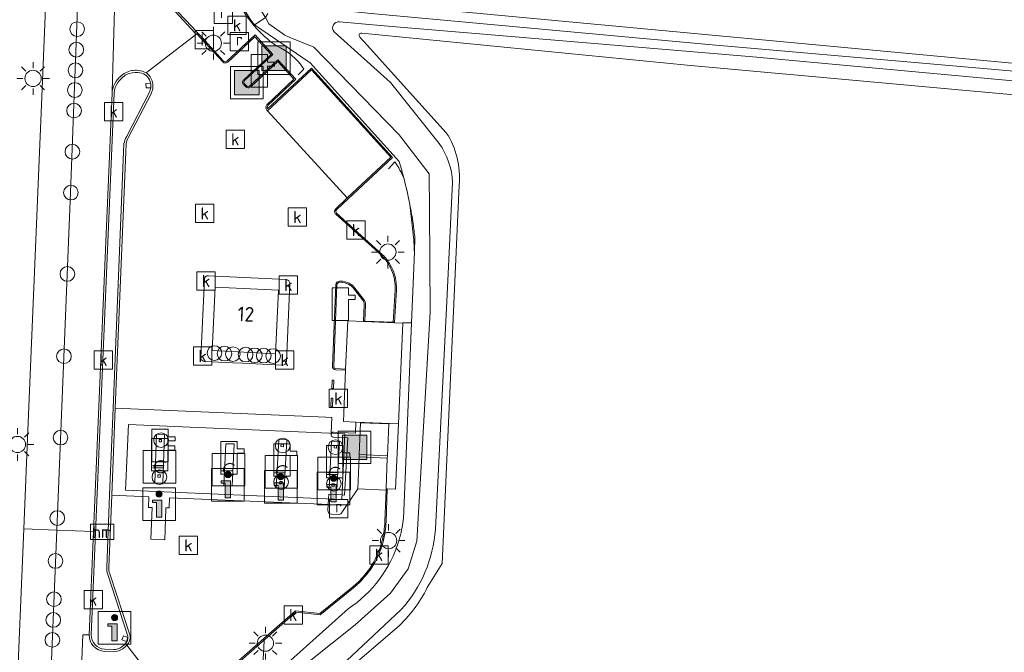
# Model space of a CAD drawing. Extents: x 168026 to 168874, y 448609 to 449769.
# Tile 12 of 39: x 168231 to 168352, y 448919 to 448997. Entities that reach past the tile are written whole.
import ezdxf
from ezdxf.enums import TextEntityAlignment as Align

# ---------------------------------------------------------------- set-up
doc = ezdxf.new("R2010")
doc.units = 0
doc.layers.get('0').update_dxf_attribs({"color": 252, "lineweight": 5})
for name, color, linetype, lineweight in [('B-WE-BV-GELEIDECONSTRUCTIE-GV', 252, 'Continuous', 5), ('B-WE-GR-GROENVOORZIENING-GV', 252, 'Continuous', 5), ('B-WE-IE-MEUBILAIR_WEGMEUBILAIR-S', 252, 'Continuous', 5), ('B-WE-IE-TERREINAFSCHEIDING_KUNSTMATIG_HEKWERK-G', 252, 'IE-TERREINAFSCHEIDING-KUNSTMATIG', 5), ('B-WE-KL-ET_LS_OV_LICHTMAST-S', 252, 'Continuous', 5), ('B-WE-KL-POMP-S', 252, 'Continuous', 5), ('B-WE-OG-TOPOGRAFIE_BEBOUWING-GV', 1, 'Continuous', 18), ('B-WE-OG-TOPOGRAFIE_BEBOUWING-T18', 7, 'Continuous', 5), ('B-WE-OG-TOPOGRAFIE_BEBOUWING_OVERBOUWING-GV', 1, 'Continuous', 18), ('B-WE-OG-WATER_SLOOT-GV', 252, 'Continuous', 5), ('B-WE-RI-GWA_KOLK-S', 252, 'Continuous', 5), ('B-WE-RI-GWA_RIOOLPUT-S', 252, 'Continuous', 5), ('B-WE-VH-VERHARDING_GESLOTEN-GV', 252, 'Continuous', 5), ('B-WE-VH-VERHARDING_OPEN-GV', 252, 'Continuous', 5), ('B-WE-VW-HECTOMETRERING-S', 252, 'Continuous', 5), ('B-WE-VW-VERKEERSTEKEN_BORD-S', 252, 'Continuous', 5), ('vervallen-WE-GR-BOUWLAND-GV', 252, 'Continuous', 5), ('vervallen-WE-GR-GRAS-GV', 252, 'Continuous', 5), ('vervallen-WE-GR-GROENVOORZIENING-GV', 252, 'Continuous', 5), ('vervallen-WE-IE-TERREINAFSCHEIDING_KUNSTMATIG_HEKWERK-G', 252, 'IE-TERREINAFSCHEIDING-KUNSTMATIG', 5), ('vervallen-WE-KL-ET_LS_OV_LICHTMAST-S', 252, 'Continuous', 5), ('vervallen-WE-OG-WATER_SLOOT-GV', 252, 'Continuous', 5), ('vervallen-WE-RI-GWA_KOLK-S', 252, 'Continuous', 5)]:
    doc.layers.add(name, color=color, linetype=linetype, lineweight=lineweight)
doc.styles.add('NLCS-ISO', font='NLCS-ISO.ttf')
doc.styles.add('NLCS-ISO-ANNOTATIEF-T18', font='NLCS-ISO.ttf', dxfattribs={"height": 1.8})
doc.styles.add('NLCS-ISO-ANNOTATIVE-T18', font='NLCS-ISO.ttf', dxfattribs={"height": 1.8})
doc.linetypes.add('IE-TERREINAFSCHEIDING-KUNSTMATIG', pattern='A,4,[82,NLCS.SHX,S=0.75,R=90,X=0,Y=0],4,-2', length=10)

# ---------------------------------------------------------------- blocks, each defined once
blk = doc.blocks.new('SIE-WEG_AFVALBAK-SO')
at = {"linetype": 'ByBlock', "lineweight": 18}
h = blk.add_hatch(color=0, dxfattribs=at)
h.dxf.hatch_style = 1
h.paths.add_polyline_path([(-1.5, -1.5), (1.5, -1.5), (1.5, 1.5), (-1.5, 1.5)])
at = {"color": 0, "linetype": 'ByBlock', "lineweight": 18}
for points in [[(-2, -2), (2, -2), (2, 2), (-2, 2)], [(-1.5, -1.5), (1.5, -1.5), (1.5, 1.5), (-1.5, 1.5)]]:
    blk.add_lwpolyline(points, close=True, dxfattribs=at)
blk = doc.blocks.new('SIE-WEG_VERKEERSBORD_INFORMATIE-SO')
at = {"linetype": 'ByBlock', "lineweight": 18}
h = blk.add_hatch(color=0, dxfattribs=at)
h.dxf.hatch_style = 1
edge = h.paths.add_edge_path()
edge.add_arc((0, 1.25), 0.373, 0, 360)
h = blk.add_hatch(color=0, dxfattribs=at)
h.dxf.hatch_style = 1
h.paths.add_polyline_path([(0.32, 0.49), (-0.82, 0.49), (-0.82, 0.19), (-0.32, 0.19), (-0.32, -1.62), (0.32, -1.62)])
at = {"color": 0, "linetype": 'ByBlock', "lineweight": 18}
for points in [[(-2, -2), (2, -2), (2, 2), (-2, 2)], [(0.32, 0.49), (-0.82, 0.49), (-0.82, 0.19), (-0.32, 0.19), (-0.32, -1.62), (0.32, -1.62)]]:
    blk.add_lwpolyline(points, close=True, dxfattribs=at)
blk.add_circle((0, 1.25), 0.373, dxfattribs=at)
blk = doc.blocks.new('SKL-WATER_POMP-SO')
at = {"color": 0, "linetype": 'ByBlock', "lineweight": 18}
blk.add_lwpolyline([(1, 1.09), (1, 2), (-1, 2), (-1, -2), (1, -2), (1, 0.57), (1.85, 0.57), (1.85, 1.09)], close=True, dxfattribs=at)
blk = doc.blocks.new('SKL-ET_OV_LICHTMAST-SO')
at = {"color": 0, "linetype": 'ByBlock', "lineweight": 18}
for points in [[(-1.41, 1.41), (-0.88, 0.88)], [(0, 2), (0, 1.25)], [(0.88, 0.88), (1.41, 1.41)], [(-1.25, 0), (-2, 0)], [(2, 0), (1.25, 0)], [(-1.41, -1.41), (-0.88, -0.88)], [(0.88, -0.88), (1.41, -1.41)], [(0, -1.25), (0, -2)]]:
    blk.add_lwpolyline(points, dxfattribs=at)
blk.add_circle((0, 0), 1, dxfattribs=at)
blk = doc.blocks.new('SIE-WEG_PAAL_HECTOMETERPAAL-SO')
at = {"color": 0, "linetype": 'ByBlock', "lineweight": 18}
blk.add_lwpolyline([(-1.44375, -0.94375), (1.44375, -0.94375), (1.44375, 0.94375), (-1.44375, 0.94375)], close=True, dxfattribs=at)
at = {"color": 0, "linetype": 'ByBlock', "lineweight": 18, "style": 'NLCS-ISO'}
blk.add_text('hm', height=1.5, dxfattribs=at).set_placement((0, 0), align=Align.MIDDLE_CENTER)
blk = doc.blocks.new('SAL-VERWIJZING_SYMBOOL-SO')
at = {"color": 0, "linetype": 'ByBlock', "lineweight": -2}
blk.add_circle((0, 0), 0.9, dxfattribs=at)
at = {"color": 0, "linetype": 'ByBlock', "lineweight": -2, "style": 'NLCS-ISO-ANNOTATIVE-T18'}
blk.add_attdef('SYMBOOL', (2.5, -2.5), '', height=1.8, dxfattribs=at)
blk = doc.blocks.new('SRI-KOLK-SO')
at = {"color": 0, "linetype": 'ByBlock', "lineweight": 18}
blk.add_lwpolyline([(-1.125, -1.125), (1.125, -1.125), (1.125, 1.125), (-1.125, 1.125)], close=True, dxfattribs=at)
at = {"color": 0, "linetype": 'ByBlock', "lineweight": 18, "style": 'NLCS-ISO'}
blk.add_text('k', height=1.5, dxfattribs=at).set_placement((0, 0), align=Align.MIDDLE_CENTER)
blk = doc.blocks.new('SRI-PUT_INSPECTIEPUT_RIOOLPUT-SO')
at = {"color": 0, "linetype": 'ByBlock', "lineweight": 18}
blk.add_lwpolyline([(-1.12, -1.12), (1.12, -1.12), (1.12, 1.12), (-1.12, 1.12)], close=True, dxfattribs=at)
at = {"color": 0, "linetype": 'ByBlock', "lineweight": 18, "style": 'NLCS-ISO'}
blk.add_text('r', height=1.5, dxfattribs=at).set_placement((0, 0.28), align=Align.MIDDLE_CENTER)
blk = doc.blocks.new('SIE-WEG_BETAALAUTOMAAT-SO')
at = {"color": 0, "linetype": 'ByBlock', "lineweight": 18}
blk.add_lwpolyline([(-2, -2), (2, -2), (2, 2), (-2, 2)], close=True, dxfattribs=at)
at = {"color": 0, "linetype": 'ByBlock', "lineweight": 18, "style": 'NLCS-ISO'}
blk.add_text('€', height=1.5, dxfattribs=at).set_placement((0, 0), align=Align.MIDDLE_CENTER)

msp = doc.modelspace()

# ---------------------------------------------------------------- linework, layer by layer
at = {"layer": 'B-WE-BV-GELEIDECONSTRUCTIE-GV', "flags": 128}
for points in [[(168248.909, 448999.945), (168249.066, 448999.775), (168253.02, 448995.493), (168253.221, 448995.397), (168256.397, 448991.942)], [(168256.503, 448992.048), (168253.817, 448994.985), (168253.318, 448995.499), (168252.643, 448996.238), (168249.04, 449000.08)], [(168259.071, 448989.649), (168262.546, 448992.851), (168260.362, 448995.25), (168256.916, 448992.035)], [(168257.014, 448991.922), (168260.353, 448995.037), (168262.335, 448992.86), (168258.973, 448989.763)], [(168261.925, 448986.581), (168265.351, 448989.808), (168263.179, 448992.196), (168259.721, 448988.996)], [(168259.831, 448988.894), (168263.17, 448991.983), (168265.141, 448989.816), (168261.814, 448986.682)], [(168270.347, 448973.766), (168271.782, 448975.128), (168277.234, 448980.217), (168267.292, 448991.192), (168261.907, 448986.164)], [(168261.9, 448985.952), (168267.283, 448990.978), (168277.024, 448980.226), (168271.679, 448975.237), (168270.24, 448973.871)], [(168247.541, 448989.327), (168246.951, 448989.301), (168246.979, 448988.78), (168247.558, 448988.776)], [(168258.972, 448989.12), (168259.211, 448988.885)], [(168259.321, 448988.988), (168259.072, 448989.232)], [(168242.816, 448988.111), (168240.539, 448934.261), (168240.003, 448921.592)], [(168240.266, 448921.583), (168243.079, 448988.102)], [(168247.398, 448988.242), (168244.572, 448982.741)], [(168244.806, 448982.619), (168247.634, 448988.124)], [(168244.268, 448981.91), (168244.231, 448980.89), (168242.949, 448949.43), (168242.512, 448938.729), (168242.158, 448929.871)], [(168242.775, 448938.718), (168243.212, 448949.419), (168244.494, 448980.88), (168244.53, 448981.876)], [(168270.273, 448973.238), (168275.914, 448968.16)], [(168276.019, 448968.268), (168270.373, 448973.35)], [(168270.265, 448964.58), (168269.874, 448954.596)], [(168270.024, 448954.581), (168270.415, 448964.574)], [(168270.737, 448964.873), (168271.141, 448964.852)], [(168271.154, 448965.001), (168270.743, 448965.023)], [(168272.393, 448964.212), (168273.564, 448962.702)], [(168273.679, 448962.799), (168272.508, 448964.308)], [(168277.576, 448963.916), (168277.325, 448959.976), (168277.475, 448959.966), (168277.726, 448963.909)], [(168273.755, 448962.098), (168273.691, 448960.109), (168273.841, 448960.105), (168273.905, 448962.086)], [(168270.27, 448954.139), (168271.48, 448954.065), (168271.486, 448954.215), (168270.273, 448954.289)], [(168276.447, 448935.456), (168276.595, 448939.523), (168276.463, 448939.53), (168276.457, 448939.361), (168276.407, 448938.486), (168276.297, 448935.462)], [(168242.421, 448929.853), (168242.775, 448938.718)], [(168242.272, 448928.991), (168244.76, 448921.395)], [(168245.018, 448921.453), (168242.521, 448929.078)], [(168273.082, 448928.11), (168272.356, 448927.476), (168268.298, 448924.178), (168265.317, 448924.521), (168261.459, 448921.126), (168252.241, 448913.015), (168252.343, 448912.906), (168265.366, 448924.365), (168268.343, 448924.022), (168272.45, 448927.36), (168273.192, 448928.008)], [(168243.03, 448919.77), (168241.908, 448919.812)], [(168241.896, 448919.549), (168243.028, 448919.507)]]:
    msp.add_lwpolyline(points, dxfattribs=at)
at = {"layer": 'B-WE-BV-GELEIDECONSTRUCTIE-GV'}
for points in [[(168256.397, 448991.942, 0.3759859), (168257.014, 448991.922)], [(168256.916, 448992.035, -0.3656364), (168256.503, 448992.048)], [(168244.466, 448990.622, 0.115889), (168243.321, 448989.575)], [(168243.536, 448989.422, -0.1168307), (168244.589, 448990.389)], [(168246.016, 448990.902, 0.1419646), (168244.466, 448990.622)], [(168244.589, 448990.389, -0.1407721), (168245.988, 448990.64)], [(168245.988, 448990.64, -0.0949451), (168246.879, 448990.363)], [(168247.017, 448990.588, 0.096157), (168246.016, 448990.902)], [(168246.879, 448990.363, -0.0634727), (168247.159, 448990.107)], [(168247.359, 448990.279, 0.066116), (168247.017, 448990.588)], [(168247.159, 448990.107, -0.1328608), (168247.541, 448989.327)], [(168247.83, 448988.853, 0.2010964), (168247.359, 448990.279)], [(168243.321, 448989.575, 0.1338439), (168242.83, 448988.315)], [(168243.079, 448988.102, -0.1550751), (168243.536, 448989.422)], [(168247.558, 448988.776, -0.0828175), (168247.398, 448988.242)], [(168247.567, 448988.873, 0.0702553), (168247.541, 448989.327)], [(168247.541, 448989.327, -0.0702553), (168247.567, 448988.873)], [(168247.558, 448988.776, 0.0111706), (168247.567, 448988.873)], [(168247.567, 448988.873, -0.0111706), (168247.558, 448988.776)], [(168247.634, 448988.124, 0.0960838), (168247.83, 448988.853)], [(168258.973, 448989.763, 0.4712302), (168258.972, 448989.12)], [(168259.072, 448989.232, -0.4820108), (168259.071, 448989.649)], [(168259.211, 448988.885, 0.4628994), (168259.831, 448988.894)], [(168259.721, 448988.996, -0.4800081), (168259.321, 448988.988)], [(168242.83, 448988.315, 0.019516), (168242.816, 448988.111)], [(168261.814, 448986.682, 0.4191702), (168261.9, 448985.952)], [(168261.907, 448986.164, -0.311688), (168261.925, 448986.581)], [(168244.572, 448982.741, 0.0675882), (168244.268, 448981.91)], [(168244.53, 448981.876, -0.0651169), (168244.806, 448982.619)], [(168270.24, 448973.871, 0.418575), (168270.273, 448973.238)], [(168270.373, 448973.35, -0.4133504), (168270.347, 448973.766)], [(168275.914, 448968.16, -0.0594168), (168276.829, 448966.936)], [(168276.958, 448967.013, 0.0593346), (168276.019, 448968.268)], [(168276.829, 448966.936, -0.0674624), (168277.356, 448965.762)], [(168277.5, 448965.803, 0.0675434), (168276.958, 448967.013)], [(168277.356, 448965.762, -0.0715231), (168277.576, 448963.916)], [(168277.726, 448963.909, 0.0717915), (168277.5, 448965.803)], [(168270.743, 448965.023, 0.411534), (168270.265, 448964.58)], [(168270.415, 448964.574, -0.4073855), (168270.737, 448964.873)], [(168271.141, 448964.852, -0.1186912), (168272.075, 448964.495)], [(168272.161, 448964.618, 0.1204821), (168271.154, 448965.001)], [(168272.075, 448964.495, -0.0548196), (168272.393, 448964.212)], [(168272.508, 448964.308, 0.056395), (168272.161, 448964.618)], [(168273.564, 448962.702, -0.2271437), (168273.755, 448962.098)], [(168273.905, 448962.086, 0.2211624), (168273.679, 448962.799)], [(168269.874, 448954.596, 0.4631346), (168270.27, 448954.139)], [(168270.273, 448954.289, -0.4785148), (168270.024, 448954.581)], [(168276.297, 448935.462, -0.0516941), (168275.969, 448933.182)], [(168276.115, 448933.148, 0.0511892), (168276.447, 448935.456)], [(168275.969, 448933.182, -0.0928079), (168274.443, 448929.737)], [(168274.563, 448929.648, 0.0926063), (168276.115, 448933.148)], [(168242.158, 448929.871, 0.1134983), (168242.272, 448928.991)], [(168242.521, 448929.078, -0.1160287), (168242.421, 448929.853)], [(168274.443, 448929.737, -0.0301201), (168273.082, 448928.11)], [(168273.192, 448928.008, 0.0301893), (168274.563, 448929.648)], [(168240.003, 448921.592, 0.4054992), (168241.896, 448919.549)], [(168241.908, 448919.812, -0.4046162), (168240.266, 448921.583)], [(168244.76, 448921.395, -0.241478), (168244.415, 448920.472)], [(168244.607, 448920.291, 0.2435193), (168245.018, 448921.453)], [(168243.028, 448919.507, 0.1490277), (168244.142, 448919.869)], [(168243.993, 448920.086, -0.1475802), (168243.03, 448919.77)], [(168244.415, 448920.472, -0.0717501), (168243.993, 448920.086)], [(168244.142, 448919.869, 0.0732725), (168244.607, 448920.291)]]:
    msp.add_lwpolyline(points, format="xyb", dxfattribs=at)
at = {"layer": 'B-WE-BV-GELEIDECONSTRUCTIE-GV', "flags": 128}
for points in [[(168269.776, 448951.852), (168269.985, 448951.851), (168270.034, 448952.865), (168269.825, 448952.866)], [(168269.646, 448949.63), (168269.855, 448949.629), (168269.904, 448950.643), (168269.695, 448950.644)], [(168244.581, 448920.739), (168244.761, 448921.242), (168244.225, 448921.433), (168244.018, 448920.964)]]:
    msp.add_lwpolyline(points, close=True, dxfattribs=at)
at = {"layer": 'B-WE-GR-GROENVOORZIENING-GV', "flags": 128}
for points in [[(168231.054, 448912.16), (168231.973, 448934.612), (168232.386, 448944.709), (168234.277, 448989.624), (168236.126, 449034.431), (168236.149, 449034.99), (168237.477, 449068.52), (168237.667, 449073.528)], [(168248.909, 448999.945), (168249.066, 448999.775), (168253.02, 448995.493), (168253.221, 448995.397), (168256.397, 448991.942)], [(168278.047, 448979.699), (168267.145, 448991.849), (168260.275, 448996.498)], [(168257.014, 448991.922), (168260.353, 448995.037), (168262.335, 448992.86), (168258.973, 448989.763)], [(168259.831, 448988.894), (168263.17, 448991.983), (168265.141, 448989.816), (168261.814, 448986.682)], [(168261.9, 448985.952), (168267.283, 448990.978), (168277.024, 448980.226), (168271.679, 448975.237), (168270.24, 448973.871)], [(168258.972, 448989.12), (168259.211, 448988.885)], [(168242.816, 448988.111), (168240.539, 448934.261), (168240.003, 448921.592)], [(168244.806, 448982.619), (168247.634, 448988.124)], [(168242.421, 448929.853), (168242.775, 448938.718), (168243.212, 448949.419), (168244.494, 448980.88), (168244.53, 448981.876)], [(168270.273, 448973.238), (168275.914, 448968.16)], [(168270.265, 448964.58), (168269.874, 448954.596)], [(168271.154, 448965.001), (168270.743, 448965.023)], [(168273.679, 448962.799), (168272.508, 448964.308)], [(168277.576, 448963.916), (168277.325, 448959.976), (168273.841, 448960.105), (168273.905, 448962.086)], [(168270.27, 448954.139), (168271.48, 448954.065), (168271.486, 448954.215), (168271.742, 448960.159), (168277.509, 448959.916), (168278.489, 448959.875), (168277.957, 448947.488), (168277.607, 448939.483), (168276.595, 448939.523), (168276.463, 448939.53), (168276.457, 448939.361), (168276.407, 448938.486), (168276.297, 448935.462)], [(168245.018, 448921.453), (168242.521, 448929.078)], [(168273.082, 448928.11), (168272.356, 448927.476), (168268.298, 448924.178), (168265.317, 448924.521), (168261.459, 448921.126), (168261.464, 448920.829), (168261.245, 448916.261)], [(168261.245, 448916.261), (168261.464, 448920.829), (168261.459, 448921.126), (168252.241, 448913.015), (168252.343, 448912.906), (168252.585, 448912.647)], [(168241.896, 448919.549), (168243.028, 448919.507)]]:
    msp.add_lwpolyline(points, dxfattribs=at)
at = {"layer": 'B-WE-GR-GROENVOORZIENING-GV'}
for points in [[(168260.275, 448996.498, -0.0581819), (168258.239, 448999.941)], [(168256.397, 448991.942, 0.3759859), (168257.014, 448991.922)], [(168244.466, 448990.622, 0.115889), (168243.321, 448989.575)], [(168246.016, 448990.902, 0.1419646), (168244.466, 448990.622)], [(168247.017, 448990.588, 0.096157), (168246.016, 448990.902)], [(168247.359, 448990.279, 0.066116), (168247.017, 448990.588)], [(168247.83, 448988.853, 0.2010964), (168247.359, 448990.279)], [(168243.321, 448989.575, 0.1338439), (168242.83, 448988.315)], [(168247.634, 448988.124, 0.0960838), (168247.83, 448988.853)], [(168258.973, 448989.763, 0.4712302), (168258.972, 448989.12)], [(168259.211, 448988.885, 0.4628994), (168259.831, 448988.894)], [(168242.83, 448988.315, 0.019516), (168242.816, 448988.111)], [(168261.814, 448986.682, 0.4191702), (168261.9, 448985.952)], [(168244.53, 448981.876, -0.0651169), (168244.806, 448982.619)], [(168278.652, 448977.573, 0.0107509), (168278.047, 448979.699)], [(168279.365, 448974.438, 0.01562), (168278.652, 448977.573)], [(168279.766, 448972.077, 0.011833), (168279.365, 448974.438)], [(168270.24, 448973.871, 0.418575), (168270.273, 448973.238)], [(168275.914, 448968.16, -0.0594168), (168276.829, 448966.936)], [(168276.829, 448966.936, -0.0674624), (168277.356, 448965.762)], [(168277.356, 448965.762, -0.0715231), (168277.576, 448963.916)], [(168270.743, 448965.023, 0.411534), (168270.265, 448964.58)], [(168272.161, 448964.618, 0.1204821), (168271.154, 448965.001)], [(168272.508, 448964.308, 0.056395), (168272.161, 448964.618)], [(168273.905, 448962.086, 0.2211624), (168273.679, 448962.799)], [(168269.874, 448954.596, 0.4631346), (168270.27, 448954.139)], [(168276.297, 448935.462, -0.0516941), (168275.969, 448933.182)], [(168278.01, 448933.126, 0.0230993), (168278.355, 448934.497, 0.0230993)], [(168275.969, 448933.182, -0.0928079), (168274.443, 448929.737)], [(168242.521, 448929.078, -0.1160287), (168242.421, 448929.853)], [(168274.443, 448929.737, -0.0301201), (168273.082, 448928.11)], [(168240.003, 448921.592, 0.4054992), (168241.896, 448919.549)], [(168244.607, 448920.291, 0.2435193), (168245.018, 448921.453)], [(168243.028, 448919.507, 0.1490277), (168244.142, 448919.869)], [(168244.142, 448919.869, 0.0732725), (168244.607, 448920.291)]]:
    msp.add_lwpolyline(points, format="xyb", dxfattribs=at)
at = {"layer": 'B-WE-IE-TERREINAFSCHEIDING_KUNSTMATIG_HEKWERK-G'}
for points in [[(168258.245, 448999.477, 0.1313156), (168262.983, 448993.919)], [(168262.983, 448993.919, -0.1549015), (168266.349, 448991.061)], [(168278.652, 448977.573, 0.0581422), (168277.52, 448979.673)]]:
    msp.add_lwpolyline(points, format="xyb", dxfattribs=at)
at = {"layer": 'B-WE-IE-TERREINAFSCHEIDING_KUNSTMATIG_HEKWERK-G', "flags": 128}
for points in [[(168266.349, 448991.061), (168265.661, 448990.352)], [(168277.52, 448979.673), (168276.752, 448978.806)], [(168279.732, 448971.17), (168279.365, 448974.438)], [(168278.515, 448959.879), (168279.308, 448959.886)]]:
    msp.add_lwpolyline(points, dxfattribs=at)
at = {"layer": 'B-WE-KL-ET_LS_OV_LICHTMAST-S', "linetype": 'ByBlock', "lineweight": 18}
for points in [[(168275.345, 448934.567), (168275.875, 448934.037)], [(168276.759, 448935.153), (168276.759, 448934.403)], [(168277.643, 448934.037), (168278.173, 448934.567)], [(168275.509, 448933.153), (168274.759, 448933.153)], [(168278.028, 448933.153), (168278.009, 448933.153)], [(168275.345, 448931.739), (168275.875, 448932.269)], [(168276.759, 448931.903), (168276.759, 448931.153)]]:
    msp.add_lwpolyline(points, dxfattribs=at)
msp.add_circle((168276.759, 448933.153), 1, dxfattribs=at)
at = {"layer": 'B-WE-OG-TOPOGRAFIE_BEBOUWING-GV', "flags": 128}
for points in [[(168255.088, 448956.48), (168262.887, 448956.107), (168263.25, 448963.903), (168255.451, 448964.276)], [(168271.486, 448954.215), (168271.48, 448954.065), (168271.21, 448947.772), (168272.733, 448947.708), (168277.957, 448947.488), (168278.489, 448959.875), (168277.509, 448959.916), (168271.742, 448960.159)]]:
    msp.add_lwpolyline(points, close=True, dxfattribs=at)
at = {"layer": 'B-WE-OG-TOPOGRAFIE_BEBOUWING_OVERBOUWING-GV', "flags": 128}
for points in [[(168244.827, 448947.421), (168244.48, 448939.348), (168271.018, 448938.208), (168271.375, 448946.268)], [(168248.591, 448945.581), (168248.581, 448945.281), (168248.88, 448945.27), (168248.891, 448945.57)], [(168263.552, 448944.995), (168263.542, 448944.695), (168263.841, 448944.684), (168263.852, 448944.984)], [(168270.072, 448944.831), (168270.062, 448944.531), (168270.361, 448944.52), (168270.372, 448944.82)], [(168248.437, 448941.223), (168248.427, 448940.923), (168248.726, 448940.912), (168248.737, 448941.212)], [(168263.393, 448940.418), (168263.383, 448940.118), (168263.682, 448940.107), (168263.693, 448940.407)], [(168269.802, 448940.13), (168269.792, 448939.83), (168270.091, 448939.819), (168270.102, 448940.119)]]:
    msp.add_lwpolyline(points, close=True, dxfattribs=at)
at = {"layer": 'B-WE-OG-WATER_SLOOT-GV'}
for points in [[(168258.239, 448999.941, 0.0581819), (168260.275, 448996.498)], [(168278.047, 448979.699, -0.0107509), (168278.652, 448977.573)], [(168278.652, 448977.573, -0.01562), (168279.365, 448974.438)], [(168279.365, 448974.438, -0.011833), (168279.766, 448972.077, -0.011833)], [(168278.355, 448934.497, -0.0230993), (168278.01, 448933.126)]]:
    msp.add_lwpolyline(points, format="xyb", dxfattribs=at)
at = {"layer": 'B-WE-OG-WATER_SLOOT-GV', "flags": 128}
for points in [[(168260.275, 448996.498), (168261.609, 448997.351), (168261.653, 448997.379), (168260.081, 448999.84), (168260.081, 448999.912)], [(168264.551, 448994.989), (168264.006, 448995.209), (168262.039, 448996.614), (168261.653, 448997.379), (168261.609, 448997.351), (168260.275, 448996.498), (168267.145, 448991.849), (168278.047, 448979.699)], [(168261.933, 448997.873), (168261.653, 448997.379), (168262.039, 448996.614), (168264.006, 448995.209), (168264.551, 448994.989)]]:
    msp.add_lwpolyline(points, dxfattribs=at)
at = {"layer": 'B-WE-RI-GWA_KOLK-S', "linetype": 'ByBlock', "lineweight": 18}
for points in [[(168276.697, 448931.145), (168276.697, 448932.522), (168274.447, 448932.522), (168274.447, 448930.272)], [(168274.447, 448930.272), (168276.119, 448930.272)]]:
    msp.add_lwpolyline(points, dxfattribs=at)
at = {"layer": 'B-WE-VH-VERHARDING_GESLOTEN-GV', "flags": 128}
for points in [[(168236.126, 449034.431), (168234.277, 448989.624), (168232.386, 448944.709), (168231.973, 448934.612), (168236.026, 448934.446), (168237.729, 448975.9), (168239.44, 449021.333), (168240.007, 449034.271)], [(168276.605, 448943.555), (168276.766, 448947.49), (168273.326, 448947.61), (168273.146, 448943.716)], [(168249.253, 448946.169), (168249.039, 448940.192), (168248.061, 448940.236), (168248.275, 448946.213)], [(168248.061, 448940.236), (168249.039, 448940.192), (168249.253, 448946.169), (168248.275, 448946.213)], [(168248.591, 448945.581), (168248.891, 448945.57), (168248.88, 448945.27), (168248.581, 448945.281)], [(168263.269, 448945.588), (168264.245, 448945.54), (168263.936, 448939.568), (168262.96, 448939.616)], [(168263.936, 448939.568), (168264.245, 448945.54), (168263.269, 448945.588), (168262.96, 448939.616)], [(168269.443, 448939.411), (168269.752, 448945.376), (168270.728, 448945.335), (168270.419, 448939.363)], [(168270.728, 448945.335), (168269.752, 448945.376), (168269.443, 448939.411), (168270.419, 448939.363)], [(168256.531, 448939.881), (168256.77, 448945.051), (168257.78, 448945.034), (168257.541, 448939.864)], [(168256.531, 448939.881), (168257.541, 448939.864), (168257.78, 448945.034), (168256.77, 448945.051)], [(168263.552, 448944.995), (168263.852, 448944.984), (168263.841, 448944.684), (168263.542, 448944.695)], [(168270.072, 448944.831), (168270.372, 448944.82), (168270.361, 448944.52), (168270.062, 448944.531)], [(168276.463, 448939.53), (168276.586, 448943.27), (168273.14, 448943.453), (168272.982, 448939.52), (168276.457, 448939.361)], [(168276.586, 448943.27), (168276.605, 448943.555), (168273.146, 448943.716), (168273.14, 448943.453)], [(168248.437, 448941.223), (168248.737, 448941.212), (168248.726, 448940.912), (168248.427, 448940.923)], [(168263.393, 448940.418), (168263.693, 448940.407), (168263.682, 448940.107), (168263.383, 448940.118)], [(168269.802, 448940.13), (168270.102, 448940.119), (168270.091, 448939.819), (168269.792, 448939.83)], [(168231.973, 448934.612), (168231.054, 448912.16), (168227.875, 448834.936), (168231.97, 448834.767), (168235.368, 448918.419), (168236.026, 448934.446)], [(168240.003, 448921.592), (168240.539, 448934.261), (168236.026, 448934.446), (168235.368, 448918.419), (168231.97, 448834.767), (168236.062, 448834.599), (168236.938, 448854.358), (168237.002, 448856.573), (168237.042, 448857.84), (168238.339, 448899.055), (168239.241, 448921.571)]]:
    msp.add_lwpolyline(points, close=True, dxfattribs=at)
for points in [[(168242.83, 448988.315), (168243.536, 449012.775), (168243.521, 449014.836), (168243.708, 449019.881), (168243.844, 449024.315), (168244.255, 449034.096), (168240.007, 449034.271), (168239.44, 449021.333), (168237.729, 448975.9), (168236.026, 448934.446), (168240.539, 448934.261)], [(168243.536, 449012.775), (168242.83, 448988.315)], [(168247.017, 448990.588), (168253.221, 448995.397), (168253.02, 448995.493), (168249.066, 448999.775), (168248.909, 448999.945)], [(168240.539, 448934.261), (168242.816, 448988.111)], [(168243.212, 448949.419), (168242.775, 448938.718), (168247.342, 448938.51), (168247.288, 448937.233), (168247.738, 448937.223), (168247.589, 448933.311), (168249.287, 448933.247), (168249.391, 448937.05), (168249.401, 448937.169), (168249.84, 448937.155), (168249.881, 448938.403), (168268.558, 448937.612), (168269.342, 448937.569), (168269.381, 448938.28), (168269.412, 448938.849), (168271.038, 448938.754), (168271.342, 448938.736), (168271.744, 448945.774), (168271.339, 448945.794), (168269.967, 448945.859)], [(168269.7, 448946.199), (168269.692, 448946.2), (168269.708, 448946.358), (168269.806, 448948.279), (168269.061, 448948.314), (168243.212, 448949.419)], [(168240.003, 448921.592), (168239.241, 448921.571), (168238.339, 448899.055), (168237.042, 448857.84), (168240.141, 448857.771), (168240.512, 448866.454), (168241.673, 448892.717)], [(168246.887, 448908.369), (168247.064, 448908.527), (168249.902, 448911.059), (168250.681, 448911.731), (168251.028, 448911.979), (168244.607, 448920.291)], [(168243.028, 448919.507), (168241.896, 448919.549)]]:
    msp.add_lwpolyline(points, dxfattribs=at)
at = {"layer": 'B-WE-VH-VERHARDING_GESLOTEN-GV'}
for points in [[(168243.321, 448989.575, -0.115889), (168244.466, 448990.622)], [(168244.466, 448990.622, -0.1419646), (168246.016, 448990.902)], [(168246.016, 448990.902, -0.096157), (168247.017, 448990.588)], [(168242.83, 448988.315, -0.1338439), (168243.321, 448989.575)], [(168242.816, 448988.111, -0.019516), (168242.83, 448988.315)], [(168269.967, 448945.859, -0.3970378), (168269.7, 448946.199)], [(168241.896, 448919.549, -0.4054992), (168240.003, 448921.592)], [(168244.142, 448919.869, -0.1490277), (168243.028, 448919.507)], [(168244.607, 448920.291, -0.0732725), (168244.142, 448919.869)]]:
    msp.add_lwpolyline(points, format="xyb", dxfattribs=at)
at = {"layer": 'B-WE-VH-VERHARDING_OPEN-GV', "flags": 128}
for points in [[(168256.397, 448991.942), (168253.221, 448995.397), (168247.017, 448990.588)], [(168258.973, 448989.763), (168262.335, 448992.86), (168260.353, 448995.037), (168257.014, 448991.922)], [(168261.814, 448986.682), (168265.141, 448989.816), (168263.17, 448991.983), (168259.831, 448988.894)], [(168259.211, 448988.885), (168258.972, 448989.12)], [(168247.634, 448988.124), (168244.806, 448982.619)], [(168270.24, 448973.871), (168271.679, 448975.237), (168261.9, 448985.952)], [(168244.53, 448981.876), (168244.494, 448980.88), (168243.212, 448949.419), (168269.061, 448948.314), (168269.806, 448948.279), (168269.708, 448946.358), (168269.692, 448946.2), (168269.7, 448946.199)], [(168275.914, 448968.16), (168270.273, 448973.238)], [(168264.226, 448965.208), (168254.643, 448965.653)], [(168254.643, 448965.653), (168264.226, 448965.208)], [(168254.162, 448965.217), (168253.72, 448955.642)], [(168253.72, 448955.642), (168254.162, 448965.217)], [(168264.204, 448955.133), (168264.634, 448964.718)], [(168264.634, 448964.718), (168264.204, 448955.133)], [(168269.874, 448954.596), (168270.265, 448964.58)], [(168270.743, 448965.023), (168271.154, 448965.001)], [(168272.508, 448964.308), (168273.679, 448962.799)], [(168273.905, 448962.086), (168273.841, 448960.105), (168277.325, 448959.976), (168277.576, 448963.916)], [(168254.148, 448955.163), (168257.593, 448955), (168258.813, 448954.925), (168263.721, 448954.694)], [(168263.721, 448954.694), (168258.813, 448954.925), (168257.593, 448955), (168254.148, 448955.163)], [(168269.977, 448946.484), (168272.677, 448946.355), (168272.733, 448947.708), (168271.21, 448947.772), (168271.48, 448954.065), (168270.27, 448954.139)], [(168276.586, 448943.27), (168276.463, 448939.53), (168276.595, 448939.523), (168277.607, 448939.483), (168277.957, 448947.488), (168272.733, 448947.708), (168272.677, 448946.355), (168269.977, 448946.484)], [(168271.018, 448936.583), (168272.982, 448939.52), (168273.14, 448943.453), (168273.146, 448943.716), (168273.326, 448947.61), (168276.766, 448947.49), (168276.605, 448943.555), (168276.586, 448943.27)], [(168269.967, 448945.859), (168271.339, 448945.794), (168271.744, 448945.774), (168271.342, 448938.736), (168271.038, 448938.754), (168269.412, 448938.849), (168269.381, 448938.28), (168269.342, 448937.569), (168269.306, 448936.87)], [(168276.297, 448935.462), (168276.407, 448938.486), (168276.457, 448939.361), (168272.982, 448939.52), (168271.018, 448936.583)], [(168269.306, 448936.87), (168269.342, 448937.569), (168268.558, 448937.612), (168249.881, 448938.403), (168249.84, 448937.155), (168249.401, 448937.169), (168249.391, 448937.05), (168249.287, 448933.247), (168247.589, 448933.311), (168247.738, 448937.223), (168247.288, 448937.233), (168247.342, 448938.51), (168242.775, 448938.718), (168242.421, 448929.853)], [(168269.7, 448936.398), (168270.711, 448936.355)], [(168270.711, 448936.355), (168269.7, 448936.398)], [(168242.521, 448929.078), (168245.018, 448921.453)], [(168244.607, 448920.291), (168251.028, 448911.979), (168251.445, 448912.314), (168251.54, 448912.398), (168252.241, 448913.015), (168261.459, 448921.126), (168265.317, 448924.521), (168268.298, 448924.178), (168272.356, 448927.476), (168273.082, 448928.11)]]:
    msp.add_lwpolyline(points, dxfattribs=at)
at = {"layer": 'B-WE-VH-VERHARDING_OPEN-GV'}
for points in [[(168257.014, 448991.922, -0.3759859), (168256.397, 448991.942)], [(168247.017, 448990.588, -0.066116), (168247.359, 448990.279)], [(168247.359, 448990.279, -0.2010964), (168247.83, 448988.853)], [(168247.83, 448988.853, -0.0960838), (168247.634, 448988.124)], [(168258.972, 448989.12, -0.4712302), (168258.973, 448989.763)], [(168259.831, 448988.894, -0.4628994), (168259.211, 448988.885)], [(168261.9, 448985.952, -0.4191702), (168261.814, 448986.682)], [(168244.806, 448982.619, 0.0651169), (168244.53, 448981.876)], [(168270.273, 448973.238, -0.418575), (168270.24, 448973.871)], [(168276.829, 448966.936, 0.0594168), (168275.914, 448968.16)], [(168277.356, 448965.762, 0.0674624), (168276.829, 448966.936)], [(168254.643, 448965.653, 0.5224364), (168254.162, 448965.217)], [(168254.162, 448965.217, -0.5224364), (168254.643, 448965.653)], [(168277.576, 448963.916, 0.0715231), (168277.356, 448965.762)], [(168264.634, 448964.718, 0.3630523), (168264.226, 448965.208)], [(168264.226, 448965.208, -0.3630523), (168264.634, 448964.718)], [(168270.265, 448964.58, -0.411534), (168270.743, 448965.023)], [(168271.154, 448965.001, -0.1204821), (168272.161, 448964.618)], [(168272.161, 448964.618, -0.056395), (168272.508, 448964.308)], [(168273.679, 448962.799, -0.2211624), (168273.905, 448962.086)], [(168253.72, 448955.642, 0.431031), (168254.148, 448955.163)], [(168254.148, 448955.163, -0.431031), (168253.72, 448955.642)], [(168263.721, 448954.694, 0.399155), (168264.204, 448955.133)], [(168264.204, 448955.133, -0.399155), (168263.721, 448954.694)], [(168270.27, 448954.139, -0.4631346), (168269.874, 448954.596)], [(168269.977, 448946.484, 0.3558512), (168269.7, 448946.199)], [(168269.7, 448946.199, -0.3558512), (168269.977, 448946.484)], [(168269.7, 448946.199, 0.3970378), (168269.967, 448945.859)], [(168269.306, 448936.87, 0.4456487), (168269.7, 448936.398)], [(168269.7, 448936.398, -0.4456487), (168269.306, 448936.87)], [(168270.711, 448936.355, 0.1699754), (168271.018, 448936.583)], [(168271.018, 448936.583, -0.1699754), (168270.711, 448936.355)], [(168275.969, 448933.182, 0.0516941), (168276.297, 448935.462)], [(168274.443, 448929.737, 0.0928079), (168275.969, 448933.182)], [(168242.421, 448929.853, 0.1160287), (168242.521, 448929.078)], [(168273.082, 448928.11, 0.0301201), (168274.443, 448929.737)], [(168245.018, 448921.453, -0.2435193), (168244.607, 448920.291)]]:
    msp.add_lwpolyline(points, format="xyb", dxfattribs=at)
at = {"layer": 'B-WE-VH-VERHARDING_OPEN-GV', "flags": 128}
for points in [[(168271.679, 448975.237), (168277.024, 448980.226), (168267.283, 448990.978), (168261.9, 448985.952)], [(168263.25, 448963.903), (168262.887, 448956.107), (168255.088, 448956.48), (168255.451, 448964.276)]]:
    msp.add_lwpolyline(points, close=True, dxfattribs=at)
at = {"layer": 'vervallen-WE-GR-BOUWLAND-GV'}
for points in [[(168273.455, 448995.465, 0.8337959), (168273.232, 448994.997)], [(168283.832, 448983.251, -0.1704971), (168285.417, 448976.823)], [(168281.681, 448927.726, -0.0901371), (168278.087, 448922.735)]]:
    msp.add_lwpolyline(points, format="xyb", dxfattribs=at)
at = {"layer": 'vervallen-WE-GR-BOUWLAND-GV', "flags": 128}
for points in [[(168273.232, 448994.997), (168274.125, 448994.006), (168283.832, 448983.251)], [(168506.674, 448975.959), (168478.229, 448977.997), (168448.345, 448979.805), (168406.999, 448983.019), (168360.757, 448987.252), (168313.404, 448991.531), (168273.455, 448995.465)], [(168285.417, 448976.823), (168283.32, 448930.322), (168281.681, 448927.726)], [(168278.087, 448922.735), (168271.196, 448916.775), (168365.927, 448907.334), (168479.974, 448897.689), (168573.686, 448889.855), (168685.686, 448879.91), (168681.14, 448894.197), (168677.392, 448906.04), (168675.712, 448910.641), (168674.023, 448916.62), (168673.407, 448918.799), (168671.411, 448925.866)]]:
    msp.add_lwpolyline(points, dxfattribs=at)
at = {"layer": 'vervallen-WE-GR-GRAS-GV', "flags": 128}
msp.add_lwpolyline([(168265.597, 449000.014), (168375.224, 448989.747), (168418.544, 448986.635), (168448.925, 448984.105), (168482.663, 448980.634), (168490.736, 449073.209), (168530.085, 449071.039), (168536.642, 449070.677), (168546.49, 449081.837), (168545.299, 449086.203), (168542.073, 449087.351), (168541.797, 449089.969), (168528.297, 449095.617), (168510.251, 449101.127), (168486.244, 449104.919), (168485.349, 449078.084), (168439.622, 449048.65), (168439.674, 448998.637), (168424.755, 448998.071), (168376.674, 448996.249), (168375.024, 449049.139), (168268.309, 449049.811)], close=True, dxfattribs=at)
at = {"layer": 'vervallen-WE-GR-GROENVOORZIENING-GV'}
for points in [[(168279.99, 448970.318, 0.0087638), (168279.766, 448972.077, 0.0087638)], [(168278.355, 448934.497, 0.0372323), (168278.64, 448936.756)], [(168271.808, 448924.778, 0.1750526), (168278.01, 448933.126, 0.1750526)]]:
    msp.add_lwpolyline(points, format="xyb", dxfattribs=at)
at = {"layer": 'vervallen-WE-GR-GROENVOORZIENING-GV', "flags": 128}
for points in [[(168279.922, 448968.62), (168279.99, 448970.318)], [(168278.64, 448936.756), (168279.57, 448959.888), (168279.922, 448968.62)], [(168261.245, 448916.261), (168261.196, 448915.251), (168271.808, 448924.778)]]:
    msp.add_lwpolyline(points, dxfattribs=at)
at = {"layer": 'vervallen-WE-IE-TERREINAFSCHEIDING_KUNSTMATIG_HEKWERK-G', "flags": 128}
for points in [[(168279.819, 448970.39), (168279.732, 448971.17)], [(168279.308, 448959.886), (168279.57, 448959.888)]]:
    msp.add_lwpolyline(points, dxfattribs=at)
at = {"layer": 'vervallen-WE-IE-TERREINAFSCHEIDING_KUNSTMATIG_HEKWERK-G'}
msp.add_lwpolyline([(168279.922, 448968.62, 0.0050676), (168279.819, 448970.39)], format="xyb", dxfattribs=at)
at = {"layer": 'vervallen-WE-KL-ET_LS_OV_LICHTMAST-S', "linetype": 'ByBlock', "lineweight": 18}
for points in [[(168278.759, 448933.153), (168278.009, 448933.153)], [(168277.643, 448932.269), (168278.173, 448931.739)], [(168276.759, 448931.238), (168276.759, 448931.153)]]:
    msp.add_lwpolyline(points, dxfattribs=at)
at = {"layer": 'vervallen-WE-OG-WATER_SLOOT-GV', "flags": 128}
for points in [[(168507.025, 448978.65), (168489.569, 448979.924), (168482.663, 448980.634), (168448.925, 448984.105), (168418.544, 448986.635), (168375.224, 448989.747), (168265.597, 449000.014), (168263.628, 449000.266), (168263.18, 449000.076)], [(168264.275, 448998.971), (168274.634, 448997.875), (168316.465, 448994.037), (168363.853, 448989.891), (168408.821, 448986.6)], [(168482.582, 448979.701), (168481.786, 448979.769), (168481.538, 448979.79), (168408.821, 448986.6), (168363.853, 448989.891), (168316.465, 448994.037), (168274.634, 448997.875), (168264.275, 448998.971)], [(168506.466, 448976.88), (168483.676, 448978.508), (168443.842, 448981.755), (168413.635, 448984.014), (168365.372, 448988.53), (168321.019, 448992.6), (168276.213, 448996.358), (168270.735, 448996.876)], [(168270.735, 448996.876), (168276.213, 448996.358), (168321.019, 448992.6), (168365.372, 448988.53), (168413.635, 448984.014), (168443.842, 448981.755), (168483.676, 448978.508), (168506.466, 448976.88)], [(168259.601, 448912.17), (168261.134, 448913.276), (168263.986, 448915.874), (168272.658, 448922.791), (168277.002, 448926.708), (168279.15, 448929.679), (168280.225, 448933.073), (168281.854, 448961.212), (168281.76, 448973.763), (168281.719, 448978.213), (168278.055, 448982.981), (168267.585, 448993.766), (168264.551, 448994.989)], [(168264.551, 448994.989), (168267.585, 448993.766), (168278.055, 448982.981), (168281.719, 448978.213), (168281.76, 448973.763), (168281.854, 448961.212), (168280.225, 448933.073), (168279.15, 448929.679), (168277.002, 448926.708), (168272.658, 448922.791), (168263.986, 448915.874), (168261.134, 448913.276), (168261.057, 448910.842)], [(168270.068, 448995.64), (168276.975, 448989.408), (168282.96, 448981.915)], [(168282.96, 448981.915), (168276.975, 448989.408), (168270.068, 448995.64)], [(168283.832, 448983.251), (168274.125, 448994.006), (168273.232, 448994.997)], [(168273.455, 448995.465), (168313.404, 448991.531), (168360.757, 448987.252), (168406.999, 448983.019), (168448.345, 448979.805), (168478.229, 448977.997), (168506.674, 448975.959)], [(168281.681, 448927.726), (168283.32, 448930.322), (168285.417, 448976.823)], [(168284.613, 448977.156), (168283.941, 448963.383), (168282.493, 448934.554)], [(168282.493, 448934.554), (168283.941, 448963.383), (168284.613, 448977.156)], [(168279.99, 448970.318), (168279.922, 448968.62), (168279.57, 448959.888), (168278.64, 448936.756)], [(168271.808, 448924.778), (168261.196, 448915.251), (168257.514, 448911.945)], [(168278.277, 448924.651), (168274.245, 448920.886), (168271.648, 448918.406), (168269.78, 448916.916), (168267.567, 448915.15), (168266.357, 448914.117), (168280.379, 448912.53), (168319.7, 448909.383), (168372.177, 448904.218), (168444.195, 448898.099), (168515.004, 448893.646), (168535.694, 448890.645), (168572.506, 448888.187), (168686.278, 448877.911), (168685.686, 448879.91), (168573.686, 448889.855), (168479.974, 448897.689), (168365.927, 448907.334), (168271.196, 448916.775), (168278.087, 448922.735)], [(168688.352, 448877.709), (168686.278, 448877.911), (168572.506, 448888.187), (168535.694, 448890.645), (168515.004, 448893.646), (168444.195, 448898.099), (168372.177, 448904.218), (168319.7, 448909.383), (168280.379, 448912.53), (168266.357, 448914.117), (168267.567, 448915.15), (168269.78, 448916.916), (168271.648, 448918.406), (168274.245, 448920.886), (168278.277, 448924.651)]]:
    msp.add_lwpolyline(points, dxfattribs=at)
at = {"layer": 'vervallen-WE-OG-WATER_SLOOT-GV'}
for points in [[(168270.735, 448996.876, 0.6944587), (168270.068, 448995.64)], [(168270.068, 448995.64, -0.6944587), (168270.735, 448996.876)], [(168273.232, 448994.997, -0.8337959), (168273.455, 448995.465)], [(168285.417, 448976.823, 0.1704971), (168283.832, 448983.251)], [(168282.96, 448981.915, -0.1438773), (168284.613, 448977.156)], [(168284.613, 448977.156, 0.1438773), (168282.96, 448981.915)], [(168279.766, 448972.077, -0.0087638), (168279.99, 448970.318)], [(168278.64, 448936.756, -0.0372323), (168278.355, 448934.497, -0.0372323)], [(168282.493, 448934.554, -0.1689535), (168278.277, 448924.651)], [(168278.277, 448924.651, 0.1689535), (168282.493, 448934.554)], [(168278.01, 448933.126, -0.1750526), (168271.808, 448924.778)], [(168278.087, 448922.735, 0.0901371), (168281.681, 448927.726)]]:
    msp.add_lwpolyline(points, format="xyb", dxfattribs=at)
at = {"layer": 'vervallen-WE-RI-GWA_KOLK-S', "linetype": 'ByBlock', "lineweight": 18}
msp.add_lwpolyline([(168276.119, 448930.272), (168276.697, 448930.272), (168276.697, 448931.145)], dxfattribs=at)

# ---------------------------------------------------------------- block references
at = {"layer": 'B-WE-IE-MEUBILAIR_WEGMEUBILAIR-S'}
for name, p in [('SAL-VERWIJZING_SYMBOOL-SO', (168238.528, 448995.974)), ('SAL-VERWIJZING_SYMBOOL-SO', (168238.424, 448993.443)), ('SIE-WEG_AFVALBAK-SO', (168262.684, 448992.404)), ('SAL-VERWIJZING_SYMBOOL-SO', (168238.32, 448990.912)), ('SIE-WEG_AFVALBAK-SO', (168259.357, 448989.389)), ('SAL-VERWIJZING_SYMBOOL-SO', (168238.241, 448988.492)), ('SAL-VERWIJZING_SYMBOOL-SO', (168238.147, 448985.974)), ('SAL-VERWIJZING_SYMBOOL-SO', (168237.935, 448980.913)), ('SAL-VERWIJZING_SYMBOOL-SO', (168237.756, 448975.886)), ('SAL-VERWIJZING_SYMBOOL-SO', (168237.327, 448965.896)), ('SAL-VERWIJZING_SYMBOOL-SO', (168236.908, 448955.8)), ('SAL-VERWIJZING_SYMBOOL-SO', (168255.381, 448956.183)), ('SAL-VERWIJZING_SYMBOOL-SO', (168256.612, 448956.12)), ('SAL-VERWIJZING_SYMBOOL-SO', (168257.644, 448956.058)), ('SAL-VERWIJZING_SYMBOOL-SO', (168259.209, 448955.992)), ('SAL-VERWIJZING_SYMBOOL-SO', (168260.324, 448955.905)), ('SAL-VERWIJZING_SYMBOOL-SO', (168261.43, 448955.868)), ('SAL-VERWIJZING_SYMBOOL-SO', (168262.578, 448955.819)), ('SAL-VERWIJZING_SYMBOOL-SO', (168236.485, 448945.801)), ('SAL-VERWIJZING_SYMBOOL-SO', (168248.818, 448945.49)), ('SIE-WEG_AFVALBAK-SO', (168272.578, 448944.609)), ('SAL-VERWIJZING_SYMBOOL-SO', (168263.757, 448944.831)), ('SAL-VERWIJZING_SYMBOOL-SO', (168270.24, 448944.626)), ('SIE-WEG_BETAALAUTOMAAT-SO', (168248.631, 448942.207)), ('SIE-WEG_BETAALAUTOMAAT-SO', (168257.111, 448941.857)), ('SIE-WEG_BETAALAUTOMAAT-SO', (168263.589, 448941.602)), ('SIE-WEG_BETAALAUTOMAAT-SO', (168270.072, 448941.397)), ('SAL-VERWIJZING_SYMBOOL-SO', (168248.615, 448940.947)), ('SAL-VERWIJZING_SYMBOOL-SO', (168263.553, 448940.335)), ('SAL-VERWIJZING_SYMBOOL-SO', (168270.036, 448940.13)), ('SAL-VERWIJZING_SYMBOOL-SO', (168236.084, 448935.918)), ('SAL-VERWIJZING_SYMBOOL-SO', (168235.869, 448930.648)), ('SAL-VERWIJZING_SYMBOOL-SO', (168235.673, 448925.953)), ('SAL-VERWIJZING_SYMBOOL-SO', (168235.595, 448923.402)), ('SAL-VERWIJZING_SYMBOOL-SO', (168235.479, 448920.953))]:
    msp.add_blockref(name, p, dxfattribs=at)
at = {"layer": 'B-WE-KL-ET_LS_OV_LICHTMAST-S'}
for p in [(168255.244, 448994.245), (168233.112, 448989.915), (168276.669, 448968.583), (168231.196, 448944.956), (168261.63, 448920.551)]:
    msp.add_blockref('SKL-ET_OV_LICHTMAST-SO', p, dxfattribs=at)
at = {"layer": 'B-WE-KL-POMP-S'}
for p in [(168260.888, 448990.843), (168270.814, 448962.191), (168248.713, 448944.821), (168248.664, 448943.7), (168257.168, 448943.322), (168263.655, 448943.05), (168270.138, 448942.845)]:
    msp.add_blockref('SKL-WATER_POMP-SO', p, dxfattribs=at)
at = {"layer": 'B-WE-RI-GWA_KOLK-S'}
for p in [(168258.152, 448996.444), (168254.155, 448994.679), (168242.996, 448985.842), (168257.929, 448982.426), (168254.186, 448973.332), (168265.559, 448972.883), (168272.747, 448971.286), (168254.346, 448965.023), (168264.446, 448964.542), (168241.741, 448955.34), (168253.92, 448955.808), (168264.006, 448955.327), (168270.588, 448950.605), (168252.185, 448932.57), (168240.492, 448925.88), (168265.045, 448924.01)]:
    msp.add_blockref('SRI-KOLK-SO', p, dxfattribs=at)
at = {"layer": 'B-WE-RI-GWA_RIOOLPUT-S'}
for p in [(168256.468, 448997.784), (168258.424, 448994.44), (168270.619, 448937.077)]:
    msp.add_blockref('SRI-PUT_INSPECTIEPUT_RIOOLPUT-SO', p, dxfattribs=at)
at = {"layer": 'B-WE-VW-HECTOMETRERING-S'}
msp.add_blockref('SIE-WEG_PAAL_HECTOMETERPAAL-SO', (168241.589, 448934.218), dxfattribs=at)
at = {"layer": 'B-WE-VW-VERKEERSTEKEN_BORD-S'}
for p in [(168257.029, 448940.01), (168263.518, 448939.74), (168270.001, 448939.535), (168248.584, 448937.636), (168243.121, 448922.443)]:
    msp.add_blockref('SIE-WEG_VERKEERSBORD_INFORMATIE-SO', p, dxfattribs=at)

# ---------------------------------------------------------------- texts
at = {"layer": 'B-WE-OG-TOPOGRAFIE_BEBOUWING-T18', "style": 'NLCS-ISO-ANNOTATIEF-T18'}
msp.add_text('12', height=1.8, rotation=357.3, dxfattribs=at).set_placement((168259.239, 448960.965), align=Align.MIDDLE)
at = {"layer": 'B-WE-RI-GWA_KOLK-S', "linetype": 'ByBlock', "lineweight": 18, "style": 'NLCS-ISO'}
msp.add_text('k', height=1.5, dxfattribs=at).set_placement((168275.572, 448931.397), align=Align.MIDDLE_CENTER)

doc.saveas('drawing.dxf')
